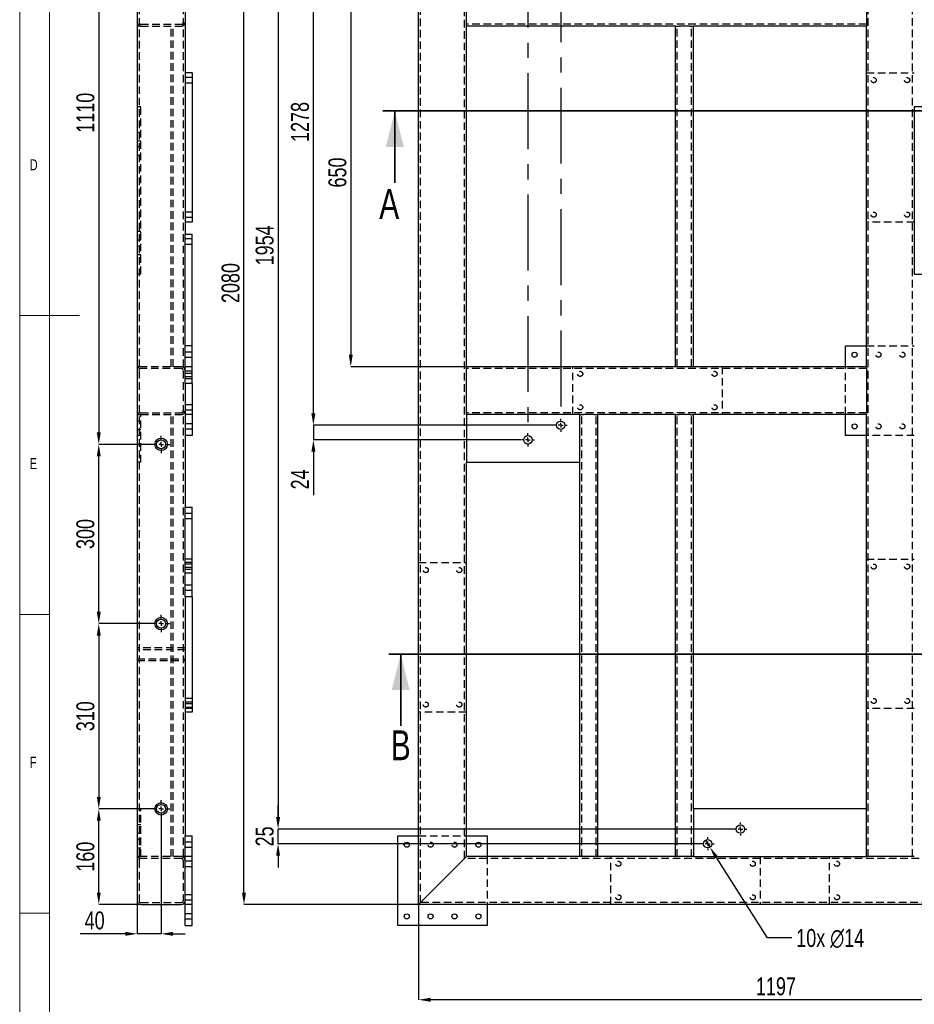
# Model space of a CAD drawing. Header units: millimetres. Extents: x 5 to 3649, y 4 to 418.
# Tile 16 of 105: x 618 to 768, y 94 to 259. Entities that reach past the tile are written whole.
import ezdxf

# ---------------------------------------------------------------- set-up
doc = ezdxf.new("R2010")
doc.units = ezdxf.units.MM
doc.header["$PDSIZE"] = -1
doc.linetypes.add('CENTERX2', pattern=[20.32, 12.7, -2.54, 2.54, -2.54])
doc.linetypes.add('HIDDEN', pattern=[1.905, 1.27, -0.635])
for name, color, linetype in [('COTES', 1, 'Continuous'), ('NOTES', 6, 'Continuous'), ('TRAIT-MIXTES', 3, 'CENTERX2'), ('TRAIT-TIRET', 2, 'HIDDEN')]:
    doc.layers.add(name, color=color, linetype=linetype)
doc.layers.add('TRAIT-FORT', color=4, linetype='Continuous', lineweight=25)
doc.styles.add('SLDTEXTSTYLE0', font='TXT', dxfattribs={"width": 0.75})
doc.dimstyles.new('SLDDIMSTYLE0', dxfattribs={"dimtxt": 3, "dimasz": 2, "dimexe": 0, "dimexo": 0.0625, "dimgap": 0.75, "dimtad": 1, "dimdec": 0, "dimlfac": 10, "dimrnd": 1e-09, "dimzin": 12, "dimdsep": 46, "dimtxsty": 'SLDTEXTSTYLE0', "dimsah": 1, "dimcen": 0.09, "dimadec": 0, "dimazin": 3, "dimtfac": 1, "dimtdec": 0, "dimtofl": 0, "dimtmove": 0, "dimatfit": 3, "dimfxl": 1, "dimfrac": 2, "dimtolj": 1, "dimtzin": 12, "dimarcsym": 0})
doc.dimstyles.new('SLDDIMSTYLE1', dxfattribs={"dimtxt": 3, "dimasz": 2, "dimexe": 0, "dimexo": 0.0625, "dimgap": 0.75, "dimtad": 1, "dimdec": 0, "dimlfac": 10, "dimrnd": 1e-09, "dimzin": 12, "dimdsep": 46, "dimtxsty": 'SLDTEXTSTYLE0', "dimsah": 1, "dimcen": 0.09, "dimadec": 0, "dimazin": 3, "dimtfac": 1, "dimtdec": 0, "dimtmove": 0, "dimatfit": 0, "dimfxl": 1, "dimfrac": 2, "dimtolj": 1, "dimtzin": 12, "dimarcsym": 0})
doc.dimstyles.new('SLDDIMSTYLE2', dxfattribs={"dimtxt": 3, "dimasz": 2, "dimexe": 0, "dimexo": 0.0625, "dimgap": 0.75, "dimtad": 0, "dimtih": 1, "dimtoh": 1, "dimdec": 0, "dimlfac": 10, "dimrnd": 1e-09, "dimzin": 12, "dimdsep": 46, "dimtxsty": 'SLDTEXTSTYLE0', "dimblk1": 'NONE', "dimsah": 1, "dimcen": 0, "dimadec": 0, "dimazin": 3, "dimtfac": 1, "dimtdec": 0, "dimtmove": 0, "dimatfit": 3, "dimldrblk": 'NONE', "dimfxl": 1, "dimfrac": 2, "dimtolj": 1, "dimtzin": 12, "dimarcsym": 0})

# ---------------------------------------------------------------- blocks, each defined once
blk = doc.blocks.new('*D1714')
at = {"layer": 'COTES', "color": 0, "lineweight": -2, "transparency": 16777216}
for p, q in [((692.78, 265.89), (673.48, 265.89)), ((673.48, 263.89), (673.48, 202.89)), ((692.78, 200.89), (673.48, 200.89))]:
    blk.add_line(p, q, dxfattribs=at)
at = {"layer": 'COTES', "color": 0, "transparency": 16777216}
for points in [[(673.15, 263.89), (673.81, 263.89), (673.48, 265.89)], [(673.15, 202.89), (673.81, 202.89), (673.48, 200.89)]]:
    blk.add_solid(points, dxfattribs=at)
at = {"layer": 'Defpoints', "color": 0, "transparency": 16777216}
for p in [(692.84, 265.89), (673.48, 200.89), (692.84, 200.89)]:
    blk.add_point(p, dxfattribs=at)
at = {"layer": 'COTES', "color": 0, "transparency": 16777216, "insert": (669.73, 233.39), "char_height": 3, "attachment_point": 2, "rotation": 90, "style": 'SLDTEXTSTYLE0'}
blk.add_mtext('\\A1;650', dxfattribs=at)
blk = doc.blocks.new('*D1715')
at = {"layer": 'COTES', "color": 0, "lineweight": -2, "transparency": 16777216}
for p, q in [((684.78, 318.89), (655.59, 318.89)), ((655.59, 112.89), (655.59, 316.89)), ((684.78, 110.89), (655.59, 110.89))]:
    blk.add_line(p, q, dxfattribs=at)
at = {"layer": 'COTES', "color": 0, "transparency": 16777216}
for points in [[(655.26, 316.89), (655.93, 316.89), (655.59, 318.89)], [(655.26, 112.89), (655.93, 112.89), (655.59, 110.89)]]:
    blk.add_solid(points, dxfattribs=at)
at = {"layer": 'Defpoints', "color": 0, "transparency": 16777216}
for p in [(655.59, 318.89), (684.84, 318.89), (684.84, 110.89)]:
    blk.add_point(p, dxfattribs=at)
at = {"layer": 'COTES', "color": 0, "transparency": 16777216, "insert": (651.84, 214.89), "char_height": 3, "attachment_point": 2, "rotation": 90, "style": 'SLDTEXTSTYLE0'}
blk.add_mtext('\\A1;2080', dxfattribs=at)
blk = doc.blocks.new('*D1720')
at = {"layer": 'COTES', "color": 0, "lineweight": -2, "transparency": 16777216}
for p, q in [((667.22, 193.09), (667.22, 195.09)), ((707.46, 191.09), (667.22, 191.09)), ((667.22, 191.09), (667.22, 188.65)), ((701.98, 188.65), (667.22, 188.65)), ((667.22, 186.65), (667.22, 179.4))]:
    blk.add_line(p, q, dxfattribs=at)
at = {"layer": 'COTES', "color": 0, "transparency": 16777216}
for points in [[(666.88, 193.09), (667.55, 193.09), (667.22, 191.09)], [(666.88, 186.65), (667.55, 186.65), (667.22, 188.65)]]:
    blk.add_solid(points, dxfattribs=at)
at = {"layer": 'Defpoints', "color": 0, "transparency": 16777216}
for p in [(667.22, 191.09), (707.52, 191.09), (702.04, 188.65)]:
    blk.add_point(p, dxfattribs=at)
at = {"layer": 'COTES', "color": 0, "transparency": 16777216, "insert": (663.47, 182.03), "char_height": 3, "attachment_point": 2, "rotation": 90, "style": 'SLDTEXTSTYLE0'}
blk.add_mtext('\\A1;24', dxfattribs=at)
blk = doc.blocks.new('*D1721')
at = {"layer": 'COTES', "color": 0, "lineweight": -2, "transparency": 16777216}
for p, q in [((684.78, 318.89), (667.22, 318.89)), ((667.22, 193.09), (667.22, 316.89)), ((707.46, 191.09), (667.22, 191.09))]:
    blk.add_line(p, q, dxfattribs=at)
at = {"layer": 'COTES', "color": 0, "transparency": 16777216}
for points in [[(666.88, 316.89), (667.55, 316.89), (667.22, 318.89)], [(666.88, 193.09), (667.55, 193.09), (667.22, 191.09)]]:
    blk.add_solid(points, dxfattribs=at)
at = {"layer": 'Defpoints', "color": 0, "transparency": 16777216}
for p in [(667.22, 318.89), (684.84, 318.89), (707.52, 191.09)]:
    blk.add_point(p, dxfattribs=at)
at = {"layer": 'COTES', "color": 0, "transparency": 16777216, "insert": (663.47, 241.85), "char_height": 3, "attachment_point": 2, "rotation": 90, "style": 'SLDTEXTSTYLE0'}
blk.add_mtext('\\A1;1278', dxfattribs=at)
blk = doc.blocks.new('*D1724')
at = {"layer": 'COTES', "color": 0, "lineweight": -2, "transparency": 16777216}
for p, q in [((684.78, 318.89), (661.3, 318.89)), ((661.3, 316.89), (661.3, 125.51)), ((737.56, 123.51), (661.3, 123.51))]:
    blk.add_line(p, q, dxfattribs=at)
at = {"layer": 'COTES', "color": 0, "transparency": 16777216}
for points in [[(660.97, 316.89), (661.64, 316.89), (661.3, 318.89)], [(660.97, 125.51), (661.64, 125.51), (661.3, 123.51)]]:
    blk.add_solid(points, dxfattribs=at)
at = {"layer": 'Defpoints', "color": 0, "transparency": 16777216}
for p in [(684.84, 318.89), (661.3, 123.51), (737.62, 123.51)]:
    blk.add_point(p, dxfattribs=at)
at = {"layer": 'COTES', "color": 0, "transparency": 16777216, "insert": (657.55, 221.2), "char_height": 3, "attachment_point": 2, "rotation": 90, "style": 'SLDTEXTSTYLE0'}
blk.add_mtext('\\A1;1954', dxfattribs=at)
blk = doc.blocks.new('*D1725')
at = {"layer": 'COTES', "color": 0, "lineweight": -2, "transparency": 16777216}
for p, q in [((661.3, 125.51), (661.3, 127.51)), ((737.56, 123.51), (661.3, 123.51)), ((661.3, 121.05), (661.3, 123.51)), ((732.08, 121.05), (661.3, 121.05)), ((661.3, 119.05), (661.3, 117.05))]:
    blk.add_line(p, q, dxfattribs=at)
at = {"layer": 'COTES', "color": 0, "transparency": 16777216}
for points in [[(660.97, 125.51), (661.64, 125.51), (661.3, 123.51)], [(660.97, 119.05), (661.64, 119.05), (661.3, 121.05)]]:
    blk.add_solid(points, dxfattribs=at)
at = {"layer": 'Defpoints', "color": 0, "transparency": 16777216}
for p in [(661.3, 123.51), (737.62, 123.51), (732.14, 121.05)]:
    blk.add_point(p, dxfattribs=at)
at = {"layer": 'COTES', "color": 0, "transparency": 16777216, "insert": (657.55, 122.28), "char_height": 3, "attachment_point": 2, "rotation": 90, "style": 'SLDTEXTSTYLE0'}
blk.add_mtext('\\A1;25', dxfattribs=at)
blk = doc.blocks.new('*D1729')
at = {"layer": 'COTES', "color": 0, "lineweight": -2, "transparency": 16777216}
for p, q in [((684.84, 318.96), (684.84, 344.34)), ((772.4, 344.34), (686.84, 344.34)), ((774.4, 240.57), (774.4, 344.34))]:
    blk.add_line(p, q, dxfattribs=at)
at = {"layer": 'COTES', "color": 0, "transparency": 16777216}
for points in [[(686.84, 344.68), (686.84, 344.01), (684.84, 344.34)], [(772.4, 344.68), (772.4, 344.01), (774.4, 344.34)]]:
    blk.add_solid(points, dxfattribs=at)
at = {"layer": 'Defpoints', "color": 0, "transparency": 16777216}
for p in [(684.84, 344.34), (684.84, 318.89), (774.4, 240.51)]:
    blk.add_point(p, dxfattribs=at)
at = {"layer": 'COTES', "color": 0, "transparency": 16777216, "insert": (729.62, 348.09), "char_height": 3, "attachment_point": 2, "style": 'SLDTEXTSTYLE0'}
blk.add_mtext('\\A1;896', dxfattribs=at)
blk = doc.blocks.new('*D1730')
at = {"layer": 'COTES', "color": 0, "lineweight": -2, "transparency": 16777216}
for p, q in [((804.5, 151.26), (804.5, 94.94)), ((684.84, 110.83), (684.84, 94.94)), ((802.5, 94.94), (686.84, 94.94))]:
    blk.add_line(p, q, dxfattribs=at)
at = {"layer": 'COTES', "color": 0, "transparency": 16777216}
for points in [[(686.84, 95.27), (686.84, 94.6), (684.84, 94.94)], [(802.5, 95.27), (802.5, 94.6), (804.5, 94.94)]]:
    blk.add_solid(points, dxfattribs=at)
at = {"layer": 'Defpoints', "color": 0, "transparency": 16777216}
for p in [(804.5, 151.32), (684.84, 110.89), (684.84, 94.94)]:
    blk.add_point(p, dxfattribs=at)
at = {"layer": 'COTES', "color": 0, "transparency": 16777216, "insert": (744.67, 98.69), "char_height": 3, "attachment_point": 2, "style": 'SLDTEXTSTYLE0'}
blk.add_mtext('\\A1;1197', dxfattribs=at)
blk = doc.blocks.new('*D1732')
at = {"layer": 'COTES', "color": 0, "lineweight": -2, "transparency": 16777216}
for p, q in [((732.86, 121.64), (733.62, 120.46)), ((743.28, 105.28), (734.69, 118.77)), ((747.32, 105.28), (743.28, 105.28))]:
    blk.add_line(p, q, dxfattribs=at)
at = {"layer": 'COTES', "color": 0, "transparency": 16777216}
blk.add_solid([(734.97, 118.95), (734.41, 118.59), (733.62, 120.46)], dxfattribs=at)
at = {"layer": 'Defpoints', "color": 0, "transparency": 16777216}
for p in [(732.86, 121.64), (733.62, 120.46)]:
    blk.add_point(p, dxfattribs=at)
at = {"layer": 'COTES', "color": 0, "transparency": 16777216, "insert": (748.07, 106.78), "char_height": 3, "attachment_point": 1, "style": 'SLDTEXTSTYLE0'}
blk.add_mtext('\\A1;10x ∅14', dxfattribs=at)
blk = doc.blocks.new('_None')
blk = doc.blocks.new('SW_CENTERMARKSYMBOL_97')
at = {"layer": 'TRAIT-MIXTES', "color": 0}
for p, q in [((-0.8, 0), (-1.1, 0)), ((0, 0), (-0.4, 0)), ((0, 0.8), (0, 1.1)), ((0, 0), (0, 0.4)), ((0, 0), (0, -0.4)), ((0, 0), (0.4, 0)), ((0.8, 0), (1.1, 0)), ((0, -0.8), (0, -1.1))]:
    blk.add_line(p, q, dxfattribs=at)
blk = doc.blocks.new('SW_CENTERMARKSYMBOL_98')
at = {"layer": 'TRAIT-MIXTES', "color": 0}
for p, q in [((-0.8, 0), (-1.1, 0)), ((0, 0), (-0.4, 0)), ((0, 0.8), (0, 1.1)), ((0, 0), (0, 0.4)), ((0, 0), (0, -0.4)), ((0, 0), (0.4, 0)), ((0.8, 0), (1.1, 0)), ((0, -0.8), (0, -1.1))]:
    blk.add_line(p, q, dxfattribs=at)
blk = doc.blocks.new('SW_CENTERMARKSYMBOL_99')
at = {"layer": 'TRAIT-MIXTES', "color": 0}
for p, q in [((-0.8, 0), (-1.1, 0)), ((0, 0), (-0.4, 0)), ((0, 0.8), (0, 1.1)), ((0, 0), (0, 0.4)), ((0, 0), (0, -0.4)), ((0, 0), (0.4, 0)), ((0.8, 0), (1.1, 0)), ((0, -0.8), (0, -1.1))]:
    blk.add_line(p, q, dxfattribs=at)
blk = doc.blocks.new('SW_CENTERMARKSYMBOL_100')
at = {"layer": 'TRAIT-MIXTES', "color": 0}
for p, q in [((-0.8, 0), (-1.1, 0)), ((0, 0), (-0.4, 0)), ((0, 0.8), (0, 1.1)), ((0, 0), (0, 0.4)), ((0, 0), (0, -0.4)), ((0, 0), (0.4, 0)), ((0.8, 0), (1.1, 0)), ((0, -0.8), (0, -1.1))]:
    blk.add_line(p, q, dxfattribs=at)
blk = doc.blocks.new('SW_CENTERMARKSYMBOL_103')
at = {"layer": 'TRAIT-MIXTES', "color": 0}
for p, q in [((-0.8, 0), (-1.1, 0)), ((0, 0), (-0.4, 0)), ((0, 0.8), (0, 1.1)), ((0, 0), (0, 0.4)), ((0, 0), (0, -0.4)), ((0, 0), (0.4, 0)), ((0.8, 0), (1.1, 0)), ((0, -0.8), (0, -81.01))]:
    blk.add_line(p, q, dxfattribs=at)
blk = doc.blocks.new('SW_CENTERMARKSYMBOL_104')
at = {"layer": 'TRAIT-MIXTES', "color": 0}
for p, q in [((-0.8, 0), (-1.1, 0)), ((0, 0), (-0.4, 0)), ((0, 0.8), (0, 1.1)), ((0, 0), (0, 0.4)), ((0, 0), (0, -0.4)), ((0, 0), (0.4, 0)), ((0.8, 0), (1.1, 0)), ((0, -0.8), (0, -75.4))]:
    blk.add_line(p, q, dxfattribs=at)
blk = doc.blocks.new('*D1759')
at = {"layer": 'COTES', "color": 0, "lineweight": -2, "transparency": 16777216}
for p, q in [((640.21, 298.89), (631.28, 298.89)), ((631.28, 296.89), (631.28, 189.89)), ((640.21, 187.89), (631.28, 187.89))]:
    blk.add_line(p, q, dxfattribs=at)
at = {"layer": 'COTES', "color": 0, "transparency": 16777216}
for points in [[(630.95, 296.89), (631.61, 296.89), (631.28, 298.89)], [(630.95, 189.89), (631.61, 189.89), (631.28, 187.89)]]:
    blk.add_solid(points, dxfattribs=at)
at = {"layer": 'Defpoints', "color": 0, "transparency": 16777216}
for p in [(640.27, 298.89), (631.28, 187.89), (640.27, 187.89)]:
    blk.add_point(p, dxfattribs=at)
at = {"layer": 'COTES', "color": 0, "transparency": 16777216, "insert": (627.53, 243.39), "char_height": 3, "attachment_point": 2, "rotation": 90, "style": 'SLDTEXTSTYLE0'}
blk.add_mtext('\\A1;1110', dxfattribs=at)
blk = doc.blocks.new('*D1760')
at = {"layer": 'COTES', "color": 0, "lineweight": -2, "transparency": 16777216}
for p, q in [((640.21, 187.89), (631.28, 187.89)), ((631.28, 159.89), (631.28, 185.89)), ((640.21, 157.89), (631.28, 157.89))]:
    blk.add_line(p, q, dxfattribs=at)
at = {"layer": 'COTES', "color": 0, "transparency": 16777216}
for points in [[(630.95, 185.89), (631.61, 185.89), (631.28, 187.89)], [(630.95, 159.89), (631.61, 159.89), (631.28, 157.89)]]:
    blk.add_solid(points, dxfattribs=at)
at = {"layer": 'Defpoints', "color": 0, "transparency": 16777216}
for p in [(631.28, 187.89), (640.27, 187.89), (640.27, 157.89)]:
    blk.add_point(p, dxfattribs=at)
at = {"layer": 'COTES', "color": 0, "transparency": 16777216, "insert": (627.53, 172.89), "char_height": 3, "attachment_point": 2, "rotation": 90, "style": 'SLDTEXTSTYLE0'}
blk.add_mtext('\\A1;300', dxfattribs=at)
blk = doc.blocks.new('*D1761')
at = {"layer": 'COTES', "color": 0, "lineweight": -2, "transparency": 16777216}
for p, q in [((640.21, 157.89), (631.28, 157.89)), ((631.28, 155.89), (631.28, 128.89)), ((640.21, 126.89), (631.28, 126.89))]:
    blk.add_line(p, q, dxfattribs=at)
at = {"layer": 'COTES', "color": 0, "transparency": 16777216}
for points in [[(630.95, 155.89), (631.61, 155.89), (631.28, 157.89)], [(630.95, 128.89), (631.61, 128.89), (631.28, 126.89)]]:
    blk.add_solid(points, dxfattribs=at)
at = {"layer": 'Defpoints', "color": 0, "transparency": 16777216}
for p in [(640.27, 157.89), (631.28, 126.89), (640.27, 126.89)]:
    blk.add_point(p, dxfattribs=at)
at = {"layer": 'COTES', "color": 0, "transparency": 16777216, "insert": (627.53, 142.39), "char_height": 3, "attachment_point": 2, "rotation": 90, "style": 'SLDTEXTSTYLE0'}
blk.add_mtext('\\A1;310', dxfattribs=at)
blk = doc.blocks.new('*D1762')
at = {"layer": 'COTES', "color": 0, "lineweight": -2, "transparency": 16777216}
for p, q in [((640.21, 126.89), (631.28, 126.89)), ((631.28, 112.89), (631.28, 124.89)), ((638.26, 110.89), (631.28, 110.89))]:
    blk.add_line(p, q, dxfattribs=at)
at = {"layer": 'COTES', "color": 0, "transparency": 16777216}
for points in [[(630.95, 124.89), (631.61, 124.89), (631.28, 126.89)], [(630.95, 112.89), (631.61, 112.89), (631.28, 110.89)]]:
    blk.add_solid(points, dxfattribs=at)
at = {"layer": 'Defpoints', "color": 0, "transparency": 16777216}
for p in [(631.28, 126.89), (640.27, 126.89), (638.32, 110.89)]:
    blk.add_point(p, dxfattribs=at)
at = {"layer": 'COTES', "color": 0, "transparency": 16777216, "insert": (627.53, 118.89), "char_height": 3, "attachment_point": 2, "rotation": 90, "style": 'SLDTEXTSTYLE0'}
blk.add_mtext('\\A1;160', dxfattribs=at)
blk = doc.blocks.new('*D1763')
at = {"layer": 'COTES', "color": 0, "lineweight": -2, "transparency": 16777216}
for p, q in [((641.72, 125.38), (641.72, 105.97)), ((637.72, 111.43), (637.72, 105.97)), ((635.72, 105.97), (628.15, 105.97)), ((641.72, 105.97), (637.72, 105.97)), ((643.72, 105.97), (645.72, 105.97))]:
    blk.add_line(p, q, dxfattribs=at)
at = {"layer": 'COTES', "color": 0, "transparency": 16777216}
for points in [[(635.72, 106.31), (635.72, 105.64), (637.72, 105.97)], [(643.72, 106.31), (643.72, 105.64), (641.72, 105.97)]]:
    blk.add_solid(points, dxfattribs=at)
at = {"layer": 'Defpoints', "color": 0, "transparency": 16777216}
for p in [(641.72, 125.44), (637.72, 111.49), (637.72, 105.97)]:
    blk.add_point(p, dxfattribs=at)
at = {"layer": 'COTES', "color": 0, "transparency": 16777216, "insert": (630.59, 109.72), "char_height": 3, "attachment_point": 2, "style": 'SLDTEXTSTYLE0'}
blk.add_mtext('\\A1;40', dxfattribs=at)
blk = doc.blocks.new('SW_CENTERMARKSYMBOL_128')
at = {"layer": 'TRAIT-MIXTES', "color": 0}
for p, q in [((-0.8, 0), (-1.45, 0)), ((0, 0), (-0.4, 0)), ((0, 0.8), (0, 1.45)), ((0, 0), (0, 0.4)), ((0, 0), (0, -0.4)), ((0, 0), (0.4, 0)), ((0.8, 0), (1.45, 0)), ((0, -0.8), (0, -1.45))]:
    blk.add_line(p, q, dxfattribs=at)
blk = doc.blocks.new('SW_CENTERMARKSYMBOL_129')
at = {"layer": 'TRAIT-MIXTES', "color": 0}
for p, q in [((-0.8, 0), (-1.45, 0)), ((0, 0), (-0.4, 0)), ((0, 0.8), (0, 1.45)), ((0, 0), (0, 0.4)), ((0, 0), (0, -0.4)), ((0, 0), (0.4, 0)), ((0.8, 0), (1.45, 0)), ((0, -0.8), (0, -1.45))]:
    blk.add_line(p, q, dxfattribs=at)
blk = doc.blocks.new('SW_CENTERMARKSYMBOL_131')
at = {"layer": 'TRAIT-MIXTES', "color": 0}
for p, q in [((-0.8, 0), (-1.45, 0)), ((0, 0), (-0.4, 0)), ((0, 0.8), (0, 1.45)), ((0, 0), (0, 0.4)), ((0, 0), (0, -0.4)), ((0, 0), (0.4, 0)), ((0.8, 0), (1.45, 0)), ((0, -0.8), (0, -1.45))]:
    blk.add_line(p, q, dxfattribs=at)

msp = doc.modelspace()

# ---------------------------------------------------------------- linework, layer by layer
at = {"lineweight": 18}
for p, q in [((618.036428, 414.439009), (618.036428, 4.439009)), ((623.036428, 409.439009), (623.036428, 9.439009)), ((618.036428, 209.439009), (628.036428, 209.439009)), ((623.036428, 159.439009), (618.036428, 159.439009)), ((618.036428, 109.439009), (623.036428, 109.439009))]:
    msp.add_line(p, q, dxfattribs=at)
at = {"lineweight": 35}
for p, q in [((830.94562, 243.687409), (678.855024, 243.687409)), ((680.855024, 231.687409), (680.855024, 243.687409)), ((815.038175, 152.793708), (679.838175, 152.793708)), ((681.838175, 140.793708), (681.838175, 152.793708))]:
    msp.add_line(p, q, dxfattribs=at)
for points in [[(680.855024, 243.687409), (679.355024, 237.687409), (682.355024, 237.687409)], [(681.838175, 152.793708), (680.338175, 146.793708), (683.338175, 146.793708)]]:
    msp.add_solid(points, dxfattribs=at)
at = {"layer": 'TRAIT-FORT', "lineweight": 25}
for p, q in [((637.718493, 318.293708), (637.718493, 111.493708)), ((684.840295, 110.893708), (684.840295, 318.893708)), ((645.718493, 265.693708), (645.718493, 223.093708)), ((692.840295, 258.493708), (692.840295, 265.293708)), ((759.840295, 265.293708), (759.840295, 258.493708)), ((692.840295, 257.893708), (692.840295, 258.493708)), ((727.840269, 257.893708), (692.840295, 257.893708)), ((692.840295, 200.893708), (692.840295, 257.893708)), ((727.840269, 200.893708), (727.840269, 257.893708)), ((727.840269, 257.893708), (728.440269, 257.893708)), ((730.240269, 257.893708), (728.440269, 257.893708)), ((730.240269, 257.893708), (730.840269, 257.893708)), ((759.840295, 257.893708), (730.840269, 257.893708)), ((730.840269, 200.893708), (730.840269, 257.893708)), ((759.840295, 258.493708), (759.840295, 257.893708)), ((759.840295, 200.893708), (759.840295, 257.893708)), ((646.918493, 250.093708), (645.718493, 250.093708)), ((646.918493, 250.093708), (646.918493, 225.093708)), ((781.840295, 244.393708), (767.840295, 244.393708)), ((767.840295, 244.393708), (767.840295, 216.393708)), ((646.918493, 225.093708), (645.718493, 225.093708)), ((645.718493, 198.093708), (645.718493, 223.093708)), ((645.718493, 223.093708), (646.918493, 223.093708)), ((646.918493, 198.093708), (646.918493, 223.093708)), ((767.840295, 216.393708), (781.840295, 216.393708)), ((756.340295, 200.893708), (756.340295, 204.393708)), ((756.340295, 204.393708), (759.840295, 204.393708)), ((692.840295, 200.293708), (692.840295, 200.893708)), ((727.840269, 200.893708), (692.840295, 200.893708)), ((692.840295, 193.493708), (692.840295, 200.293708)), ((728.440269, 200.893708), (727.840269, 200.893708)), ((730.240269, 200.893708), (728.440269, 200.893708)), ((730.840269, 200.893708), (730.240269, 200.893708)), ((759.840295, 200.893708), (730.840269, 200.893708)), ((759.840295, 200.893708), (759.840295, 200.293708)), ((759.840295, 200.293708), (759.840295, 193.493708)), ((645.718493, 198.093708), (645.718493, 177.393708)), ((646.918493, 198.093708), (645.718493, 198.093708)), ((646.918493, 198.093708), (646.918493, 189.393708)), ((692.840295, 192.893708), (692.840295, 193.493708)), ((692.840295, 192.893708), (692.840295, 184.893708)), ((711.840269, 192.893708), (692.840295, 192.893708)), ((711.840269, 192.893708), (712.440269, 192.893708)), ((711.840269, 184.893708), (711.840269, 192.893708)), ((714.240269, 192.893708), (712.440269, 192.893708)), ((714.240269, 192.893708), (714.840269, 192.893708)), ((727.840269, 192.893708), (714.840269, 192.893708)), ((714.840269, 118.893708), (714.840269, 192.893708)), ((727.840269, 118.893708), (727.840269, 192.893708)), ((727.840269, 192.893708), (728.440269, 192.893708)), ((730.240269, 192.893708), (728.440269, 192.893708)), ((730.240269, 192.893708), (730.840269, 192.893708)), ((759.840295, 192.893708), (730.840269, 192.893708)), ((730.840269, 126.893708), (730.840269, 192.893708)), ((756.340295, 189.393708), (756.340295, 192.893708)), ((759.840295, 193.493708), (759.840295, 192.893708)), ((759.840295, 126.893708), (759.840295, 192.893708)), ((646.918493, 189.393708), (645.718493, 189.393708)), ((759.840295, 189.393708), (756.340295, 189.393708)), ((692.840295, 118.893708), (692.840295, 184.893708)), ((692.840295, 184.893708), (711.840269, 184.893708)), ((711.840269, 118.893708), (711.840269, 184.893708)), ((645.718493, 177.393708), (646.918493, 177.393708)), ((645.718493, 162.393708), (645.718493, 177.393708)), ((646.918493, 162.393708), (646.918493, 177.393708)), ((645.718493, 162.393708), (645.718493, 122.393708)), ((646.918493, 162.393708), (645.718493, 162.393708)), ((646.918493, 162.393708), (646.918493, 143.693708)), ((646.918493, 143.693708), (645.718493, 143.693708)), ((646.918493, 143.693708), (646.918493, 143.093708)), ((646.918493, 143.093708), (645.718493, 143.093708)), ((759.840295, 126.893708), (730.840269, 126.893708)), ((730.840269, 126.893708), (730.840269, 118.893708)), ((759.840295, 118.893708), (759.840295, 126.893708)), ((645.718493, 122.393708), (646.918493, 122.393708)), ((645.718493, 107.393708), (645.718493, 122.393708)), ((646.918493, 107.393708), (646.918493, 122.393708)), ((681.340295, 107.393708), (681.340295, 122.393708)), ((681.340295, 122.393708), (684.840295, 122.393708)), ((692.840295, 122.393708), (696.340295, 122.393708)), ((696.340295, 122.393708), (696.340295, 118.893708)), ((692.840295, 118.893708), (692.240295, 118.293708)), ((692.240295, 118.293708), (692.840295, 118.893708)), ((711.840269, 118.893708), (692.840295, 118.893708)), ((712.440269, 118.893708), (711.840269, 118.893708)), ((714.240269, 118.893708), (712.440269, 118.893708)), ((714.840269, 118.893708), (714.240269, 118.893708)), ((727.840269, 118.893708), (714.840269, 118.893708)), ((728.440269, 118.893708), (727.840269, 118.893708)), ((730.240269, 118.893708), (728.440269, 118.893708)), ((730.840269, 118.893708), (730.240269, 118.893708)), ((730.840269, 118.893708), (759.840295, 118.893708)), ((760.440295, 118.893708), (759.840295, 118.893708)), ((767.240295, 118.893708), (760.440295, 118.893708)), ((767.840295, 118.893708), (767.240295, 118.893708)), ((692.240295, 118.293708), (685.440295, 111.493708)), ((638.318493, 110.893708), (645.118493, 110.893708)), ((685.440295, 111.493708), (684.840295, 110.893708)), ((684.840295, 110.893708), (685.440295, 111.493708)), ((806.840295, 110.893708), (684.840295, 110.893708)), ((696.340295, 110.893708), (696.340295, 107.393708)), ((645.718493, 107.393708), (646.918493, 107.393708)), ((696.340295, 107.393708), (681.340295, 107.393708))]:
    msp.add_line(p, q, dxfattribs=at)
for centre, radius in [((757.840295, 202.893708), 0.425), ((708.623149, 191.092132), 0.7), ((757.840295, 190.893708), 0.425), ((641.718493, 187.893708), 1.05), ((641.718493, 187.893708), 0.75), ((703.141876, 188.651712), 0.7), ((641.718493, 157.893708), 1.05), ((641.718493, 157.893708), 0.75), ((641.718493, 126.893708), 1.05), ((641.718493, 126.893708), 0.75), ((738.72166, 123.510769), 0.7), ((682.840295, 120.893708), 0.425), ((694.840295, 120.893708), 0.425), ((733.240387, 121.049348), 0.7), ((682.840295, 108.893708), 0.425), ((686.840295, 108.893708), 0.425), ((690.840295, 108.893708), 0.425), ((694.840295, 108.893708), 0.425)]:
    msp.add_circle(centre, radius, dxfattribs=at)
for centre, start, end in [((638.318493, 111.493708), 180, 270), ((645.118493, 111.493708), 270, 0)]:
    msp.add_arc(centre, 0.6, start, end, dxfattribs=at)
at = {"layer": 'TRAIT-TIRET'}
for p, q in [((638.018493, 318.293708), (638.018493, 111.493708)), ((645.418493, 318.293708), (645.418493, 111.493708)), ((685.140295, 111.193708), (685.140295, 318.593708)), ((692.540295, 118.593708), (692.540295, 311.193708)), ((760.140295, 118.893708), (760.140295, 310.893708)), ((767.540295, 118.893708), (767.540295, 310.893708)), ((638.318493, 257.893708), (637.718493, 257.893708)), ((638.318493, 258.193708), (645.118493, 258.193708)), ((638.318493, 257.893708), (645.118493, 257.893708)), ((643.418493, 200.893708), (643.418493, 257.893708)), ((643.718493, 200.893708), (643.718493, 257.893708)), ((759.840295, 258.193708), (692.840295, 258.193708)), ((728.140269, 200.893708), (728.140269, 257.893708)), ((730.540269, 200.893708), (730.540269, 257.893708)), ((646.918493, 249.268708), (645.718493, 249.268708)), ((759.840295, 250.093708), (767.840295, 250.093708)), ((645.718493, 248.418708), (646.918493, 248.418708)), ((638.318493, 244.393708), (637.718493, 244.393708)), ((638.318493, 216.393708), (638.318493, 244.393708)), ((638.318493, 240.109711), (637.718493, 240.109711)), ((637.718493, 238.709711), (638.318493, 238.709711)), ((638.318493, 237.669291), (637.718493, 237.669291)), ((637.718493, 236.269291), (638.318493, 236.269291)), ((646.918493, 226.768708), (645.718493, 226.768708)), ((645.718493, 225.918708), (646.918493, 225.918708)), ((767.840295, 225.093708), (759.840295, 225.093708)), ((638.318493, 223.51759), (637.718493, 223.51759)), ((637.718493, 222.11759), (638.318493, 222.11759)), ((638.318493, 221.07717), (637.718493, 221.07717)), ((646.918493, 222.268708), (645.718493, 222.268708)), ((645.718493, 221.418708), (646.918493, 221.418708)), ((637.718493, 219.67717), (638.318493, 219.67717)), ((638.318493, 216.393708), (637.718493, 216.393708)), ((646.918493, 204.393708), (645.718493, 204.393708)), ((759.840295, 204.393708), (767.840295, 204.393708)), ((646.918493, 203.318708), (645.718493, 203.318708)), ((645.718493, 202.468708), (646.918493, 202.468708)), ((638.318493, 200.893708), (637.718493, 200.893708)), ((645.118493, 200.893708), (638.318493, 200.893708)), ((645.118493, 200.593708), (638.318493, 200.593708)), ((646.918493, 200.893708), (645.718493, 200.893708)), ((646.918493, 200.118708), (645.718493, 200.118708)), ((646.918493, 199.768708), (645.718493, 199.768708)), ((759.840295, 200.593708), (692.840295, 200.593708)), ((710.640295, 192.893708), (710.640295, 200.893708)), ((735.640295, 200.893708), (735.640295, 192.893708)), ((756.340295, 192.893708), (756.340295, 200.893708)), ((645.718493, 199.268708), (646.918493, 199.268708)), ((645.718493, 198.918708), (646.918493, 198.918708)), ((646.918493, 194.518708), (645.718493, 194.518708)), ((637.718493, 192.893708), (638.318493, 192.893708)), ((638.318493, 193.193708), (645.118493, 193.193708)), ((638.318493, 192.893708), (645.118493, 192.893708)), ((638.318493, 184.893708), (638.318493, 192.893708)), ((643.418493, 118.893708), (643.418493, 192.893708)), ((643.718493, 118.893708), (643.718493, 192.893708)), ((645.718493, 193.668708), (646.918493, 193.668708)), ((646.918493, 192.893708), (645.718493, 192.893708)), ((759.840295, 193.193708), (692.840295, 193.193708)), ((712.140269, 118.893708), (712.140269, 192.893708)), ((714.540269, 118.893708), (714.540269, 192.893708)), ((728.140269, 118.893708), (728.140269, 192.893708)), ((730.540269, 118.893708), (730.540269, 192.893708)), ((638.318493, 191.792132), (637.718493, 191.792132)), ((646.918493, 191.318708), (645.718493, 191.318708)), ((637.718493, 190.392132), (638.318493, 190.392132)), ((645.718493, 190.468708), (646.918493, 190.468708)), ((638.318493, 189.351712), (637.718493, 189.351712)), ((637.718493, 187.951712), (638.318493, 187.951712)), ((767.840295, 189.393708), (759.840295, 189.393708)), ((638.318493, 184.893708), (637.718493, 184.893708)), ((646.918493, 176.318708), (645.718493, 176.318708)), ((645.718493, 175.468708), (646.918493, 175.468708)), ((646.918493, 168.693708), (645.718493, 168.693708)), ((646.918493, 168.093708), (645.718493, 168.093708)), ((684.840295, 168.093708), (692.840295, 168.093708)), ((759.840295, 168.693708), (767.840295, 168.693708)), ((646.918493, 167.868708), (645.718493, 167.868708)), ((646.918493, 167.268708), (645.718493, 167.268708)), ((645.718493, 167.018708), (646.918493, 167.018708)), ((645.718493, 166.418708), (646.918493, 166.418708)), ((646.918493, 164.318708), (645.718493, 164.318708)), ((645.718493, 163.468708), (646.918493, 163.468708)), ((638.018493, 153.824806), (637.718493, 153.824806)), ((645.718493, 153.824806), (637.718493, 153.824806)), ((645.718493, 153.524806), (637.718493, 153.524806)), ((645.718493, 153.824806), (645.418493, 153.824806)), ((637.718493, 152.024806), (645.718493, 152.024806)), ((637.718493, 151.724806), (638.018493, 151.724806)), ((637.718493, 151.724806), (645.718493, 151.724806)), ((645.418493, 151.724806), (645.718493, 151.724806)), ((646.918493, 145.368708), (645.718493, 145.368708)), ((646.918493, 144.768708), (645.718493, 144.768708)), ((645.718493, 144.518708), (646.918493, 144.518708)), ((645.718493, 143.918708), (646.918493, 143.918708)), ((767.840295, 143.693708), (759.840295, 143.693708)), ((692.840295, 143.093708), (684.840295, 143.093708)), ((638.318493, 126.893708), (637.718493, 126.893708)), ((638.318493, 118.893708), (638.318493, 126.893708)), ((638.318493, 124.210769), (637.718493, 124.210769)), ((637.718493, 122.810769), (638.318493, 122.810769)), ((684.840295, 122.393708), (692.840295, 122.393708)), ((638.318493, 121.749348), (637.718493, 121.749348)), ((637.718493, 120.349348), (638.318493, 120.349348)), ((646.918493, 121.318708), (645.718493, 121.318708)), ((645.718493, 120.468708), (646.918493, 120.468708)), ((638.318493, 118.893708), (637.718493, 118.893708)), ((645.118493, 118.893708), (638.318493, 118.893708)), ((645.718493, 118.893708), (645.118493, 118.893708)), ((646.918493, 118.893708), (645.718493, 118.893708)), ((696.340295, 118.893708), (696.340295, 110.893708)), ((717.040295, 110.893708), (717.040295, 118.893708)), ((742.040295, 118.893708), (742.040295, 110.893708)), ((753.640295, 110.893708), (753.640295, 118.893708)), ((645.118493, 118.593708), (638.318493, 118.593708)), ((646.918493, 118.118708), (645.718493, 118.118708)), ((645.718493, 117.268708), (646.918493, 117.268708)), ((799.140295, 118.593708), (692.540295, 118.593708)), ((646.918493, 112.518708), (645.718493, 112.518708)), ((638.318493, 111.193708), (645.118493, 111.193708)), ((645.718493, 111.668708), (646.918493, 111.668708)), ((646.918493, 110.893708), (645.718493, 110.893708)), ((806.540295, 111.193708), (685.140295, 111.193708)), ((646.918493, 109.318708), (645.718493, 109.318708)), ((645.718493, 108.468708), (646.918493, 108.468708))]:
    msp.add_line(p, q, dxfattribs=at)
for centre in [(761.040295, 248.843708), (766.640295, 248.843708), (761.040295, 226.343708), (766.640295, 226.343708), (761.840295, 202.893708), (765.840295, 202.893708), (711.890295, 199.693708), (734.390295, 199.693708), (711.890295, 194.093708), (734.390295, 194.093708), (761.840295, 190.893708), (765.840295, 190.893708), (686.040295, 166.843708), (691.640295, 166.843708), (761.040295, 167.443708), (766.640295, 167.443708), (761.040295, 144.943708), (766.640295, 144.943708), (686.040295, 144.343708), (691.640295, 144.343708), (686.840295, 120.893708), (690.840295, 120.893708), (718.290295, 117.693708), (740.790295, 117.693708), (754.890295, 117.693708), (718.290295, 112.093708), (740.790295, 112.093708), (754.890295, 112.093708)]:
    msp.add_circle(centre, 0.425, dxfattribs=at)
for centre, radius, start, end in [((638.318493, 258.493708), 0.6, 180, 270), ((638.318493, 258.493708), 0.3, 180, 270), ((645.118493, 258.493708), 0.6, 270, 0), ((645.118493, 258.493708), 0.3, 270, 0), ((638.318493, 200.293708), 0.6, 90, 180), ((638.318493, 200.293708), 0.3, 90, 180), ((645.118493, 200.293708), 0.6, 0, 90), ((645.118493, 200.293708), 0.3, 0, 90), ((638.318493, 193.493708), 0.6, 180, 270), ((638.318493, 193.493708), 0.3, 180, 270), ((645.118493, 193.493708), 0.3, 270, 0), ((645.118493, 193.493708), 0.6, 270, 0), ((638.318493, 118.293708), 0.6, 90, 180), ((645.118493, 118.293708), 0.6, 0, 90), ((638.318493, 118.293708), 0.3, 90, 180), ((645.118493, 118.293708), 0.3, 0, 90), ((638.318493, 111.493708), 0.3, 180, 270), ((645.118493, 111.493708), 0.3, 270, 0)]:
    msp.add_arc(centre, radius, start, end, dxfattribs=at)

# ---------------------------------------------------------------- block references
at = {"layer": 'TRAIT-MIXTES'}
for name, p in [('SW_CENTERMARKSYMBOL_103', (703.141876, 271.135169)), ('SW_CENTERMARKSYMBOL_104', (708.623149, 268.694749)), ('SW_CENTERMARKSYMBOL_100', (708.623149, 191.092132)), ('SW_CENTERMARKSYMBOL_99', (703.141876, 188.651712)), ('SW_CENTERMARKSYMBOL_131', (641.718493, 187.893708)), ('SW_CENTERMARKSYMBOL_128', (641.718493, 157.893708)), ('SW_CENTERMARKSYMBOL_129', (641.718493, 126.893708)), ('SW_CENTERMARKSYMBOL_98', (738.72166, 123.510769)), ('SW_CENTERMARKSYMBOL_97', (733.240387, 121.049348))]:
    msp.add_blockref(name, p, dxfattribs=at)

# ---------------------------------------------------------------- texts
at = {"char_height": 5, "attachment_point": 1, "style": 'SLDTEXTSTYLE0'}
for s, insert in [('A', (678.240075, 230.630182)), ('B', (680.165527, 140.033941))]:
    msp.add_mtext(s, dxfattribs=dict(at, insert=insert))
at = {"layer": 'NOTES', "char_height": 1.852083, "attachment_point": 1, "style": 'SLDTEXTSTYLE0'}
for s, insert in [('D', (619.703095, 235.607026)), ('E', (619.703095, 185.607026)), ('F', (619.703095, 135.607026))]:
    msp.add_mtext(s, dxfattribs=dict(at, insert=insert))

# ---------------------------------------------------------------- dimensions: what is measured, and where the dimension line sits
at = {"layer": 'COTES'}
for base, p1, p2, dimstyle, picture, middle in [((684.840295, 344.341706), (774.398422, 240.509711), (684.840295, 318.893708), 'SLDDIMSTYLE0', '*D1729', (729.619358, 344.341706)), ((684.840295, 94.935892), (804.496933, 151.324806), (684.840295, 110.893708), 'SLDDIMSTYLE0', '*D1730', (744.668614, 94.935892)), ((637.718493, 105.974026), (641.718493, 125.443708), (637.718493, 111.493708), 'SLDDIMSTYLE1', '*D1763', (630.590914, 105.974026))]:
    dim = msp.add_linear_dim(base=base, p1=p1, p2=p2, dimstyle=dimstyle, dxfattribs=at)
    dim.commit()
    dim.dimension.update_dxf_attribs({"geometry": picture, "text_midpoint": middle, "dimtype": 160})
for base, p1, p2, dimstyle, picture, middle in [((655.594681, 318.893708), (684.840295, 110.893708), (684.840295, 318.893708), 'SLDDIMSTYLE0', '*D1715', (655.594681, 214.893708)), ((661.302446, 123.510769), (684.840295, 318.893708), (737.62166, 123.510769), 'SLDDIMSTYLE0', '*D1724', (661.302446, 221.202239)), ((667.216707, 318.893708), (707.523149, 191.092132), (684.840295, 318.893708), 'SLDDIMSTYLE0', '*D1721', (667.216707, 241.849651)), ((631.280626, 187.893708), (640.268493, 298.893708), (640.268493, 187.893708), 'SLDDIMSTYLE0', '*D1759', (631.280626, 243.393708)), ((673.480357, 200.893708), (692.840295, 265.893708), (692.840295, 200.893708), 'SLDDIMSTYLE0', '*D1714', (673.480357, 233.393708)), ((667.216707, 191.092132), (702.041876, 188.651712), (707.523149, 191.092132), 'SLDDIMSTYLE1', '*D1720', (667.216707, 182.026712)), ((631.280626, 187.893708), (640.268493, 157.893708), (640.268493, 187.893708), 'SLDDIMSTYLE0', '*D1760', (631.280626, 172.893708)), ((631.280626, 126.893708), (640.268493, 157.893708), (640.268493, 126.893708), 'SLDDIMSTYLE0', '*D1761', (631.280626, 142.393708)), ((631.280626, 126.893708), (638.318493, 110.893708), (640.268493, 126.893708), 'SLDDIMSTYLE0', '*D1762', (631.280626, 118.893708)), ((661.302446, 123.510769), (732.140387, 121.049348), (737.62166, 123.510769), 'SLDDIMSTYLE1', '*D1725', (661.302446, 122.280059))]:
    dim = msp.add_linear_dim(base=base, p1=p1, p2=p2, angle=90, dimstyle=dimstyle, dxfattribs=at)
    dim.commit()
    dim.dimension.update_dxf_attribs({"geometry": picture, "text_midpoint": middle, "dimtype": 160})
dim = msp.add_diameter_dim_2p(p1=(732.864262, 121.639712), p2=(733.616513, 120.458984), text='10x <>', dimstyle='SLDDIMSTYLE2', dxfattribs=at)
dim.commit()
dim.dimension.update_dxf_attribs({"geometry": '*D1732', "text_midpoint": (754.636392, 105.284185), "dimtype": 163})

doc.saveas('drawing.dxf')
